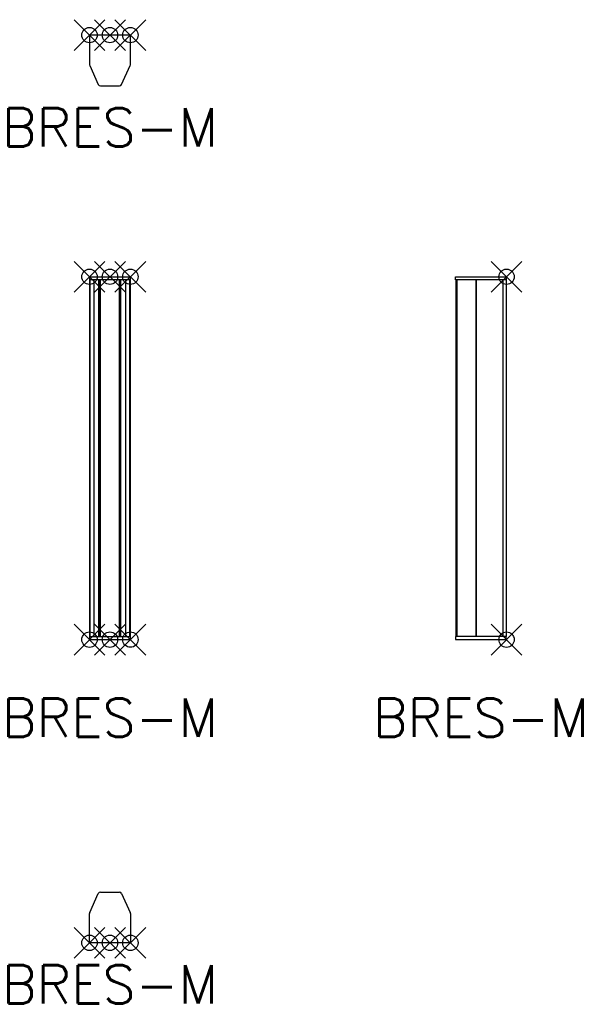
# Model space of a CAD drawing. Header units: inches. Extents: x -5.9 to 29.9, y -62.9 to 1.
import ezdxf
from ezdxf.enums import TextEntityAlignment as Align

# ---------------------------------------------------------------- set-up
doc = ezdxf.new("R2010")
doc.units = ezdxf.units.IN
doc.header["$MEASUREMENT"] = 0
doc.header["$PDMODE"] = 35
doc.layers.add('AFULG-P', color=4, linetype='Continuous')
doc.layers.add('AFULG-P-TN', color=4, linetype='Continuous')
doc.styles.get("Standard").update_dxf_attribs({"font": 'txt.shx'})

# ---------------------------------------------------------------- blocks, each defined once
blk = doc.blocks.new('BRES-M_Top')
at = {"layer": 'AFULG-P'}
for p, q in [((1.326, 0), (-1.326, 0)), ((-1.326, 0), (-1.326, -1.905)), ((1.326, -1.905), (1.326, 0)), ((-1.313, -1.967), (-0.756, -3.2)), ((0.756, -3.2), (1.313, -1.967)), ((-0.617, -3.29), (0.617, -3.29))]:
    blk.add_line(p, q, dxfattribs=at)
for centre, start, end in [((-1.174, -1.905), 180, 204.30154), ((1.174, -1.905), 335.69846, 0), ((-0.617, -3.138), 204.30002, 269.99882), ((0.617, -3.138), 270.00118, 335.69998)]:
    blk.add_arc(centre, 0.152, start, end, dxfattribs=at)
for p in [(-1.326, 0), (0, 0), (1.326, 0)]:
    blk.add_point(p, dxfattribs=at)
at = {"layer": 'AFULG-P-TN'}
blk.add_text('BRES-M', height=2.5, dxfattribs=at).set_placement((0, -7.232), align=Align.CENTER)
blk = doc.blocks.new('BRES-M_Front')
at = {"layer": 'AFULG-P'}
for p, q in [((-1.326, 0), (-1.326, -23.551)), ((-1.326, 0), (1.326, 0)), ((1.326, -23.547), (1.326, 0)), ((1.326, -0.2), (-1.326, -0.2)), ((-1.282, -23.35), (-1.282, -0.2)), ((-1.021, -23.35), (-1.021, -0.2)), ((-0.714, -23.35), (-0.714, -0.2)), ((-0.656, -23.35), (-0.656, -0.2)), ((-0.613, -23.35), (-0.613, -0.2)), ((0.613, -23.347), (0.613, -0.2)), ((0.656, -23.347), (0.656, -0.2)), ((0.714, -23.347), (0.714, -0.2)), ((1.021, -23.347), (1.021, -0.2)), ((1.282, -23.347), (1.282, -0.2)), ((-1.326, -23.35), (1.326, -23.347)), ((-1.326, -23.551), (1.326, -23.547))]:
    blk.add_line(p, q, dxfattribs=at)
for p in [(-1.326, 0), (0, 0), (1.326, 0), (-1.326, -23.551), (0, -23.551), (1.326, -23.547)]:
    blk.add_point(p, dxfattribs=at)
at = {"layer": 'AFULG-P-TN'}
blk.add_text('BRES-M', height=2.5, dxfattribs=at).set_placement((0, -29.866), align=Align.CENTER)
blk = doc.blocks.new('BRES-M_Side')
at = {"layer": 'AFULG-P'}
for p, q in [((-3.31, 0), (-0.02, 0)), ((-3.31, -0.2), (-3.31, 0)), ((-0.02, 0), (-0.02, -0.2)), ((0, -0.2), (-3.31, -0.2)), ((-3.27, -23.35), (-3.27, -0.2)), ((-3.204, -23.35), (-3.204, -0.2)), ((-1.972, -23.35), (-1.972, -0.2)), ((-1.944, -23.35), (-1.944, -0.2)), ((-0.22, -23.35), (-0.22, -0.2)), ((0, -23.35), (0, -0.2)), ((-3.31, -23.35), (-3.31, -23.551)), ((0, -23.35), (-3.31, -23.35)), ((-3.31, -23.551), (-0.02, -23.551)), ((-0.02, -23.551), (-0.02, -23.35))]:
    blk.add_line(p, q, dxfattribs=at)
for p in [(0, 0), (0, -23.551)]:
    blk.add_point(p, dxfattribs=at)
at = {"layer": 'AFULG-P-TN'}
blk.add_text('BRES-M', height=2.5, dxfattribs=at).set_placement((-1.655, -29.866), align=Align.CENTER)
blk = doc.blocks.new('BRES-M_Bottom')
at = {"layer": 'AFULG-P'}
for p, q in [((-1.313, 1.967), (-0.756, 3.2)), ((-0.617, 3.29), (0.617, 3.29)), ((0.756, 3.2), (1.313, 1.967)), ((-1.326, 0), (-1.326, 1.905)), ((1.326, 1.905), (1.326, 0)), ((1.326, 0), (-1.326, 0))]:
    blk.add_line(p, q, dxfattribs=at)
for centre, start, end in [((-0.617, 3.138), 90.00118, 155.69998), ((0.617, 3.138), 24.30002, 89.99882), ((-1.174, 1.905), 155.69846, 180), ((1.174, 1.905), 0, 24.30154)]:
    blk.add_arc(centre, 0.152, start, end, dxfattribs=at)
for p in [(-1.326, 0), (0, 0), (1.326, 0)]:
    blk.add_point(p, dxfattribs=at)
at = {"layer": 'AFULG-P-TN'}
blk.add_text('BRES-M', height=2.5, dxfattribs=at).set_placement((0, -3.942), align=Align.CENTER)

msp = doc.modelspace()

# ---------------------------------------------------------------- block references
for name, p in [('BRES-M_Top', (0, 0)), ('BRES-M_Front', (0, -15.685)), ('BRES-M_Side', (25.733, -15.685)), ('BRES-M_Bottom', (0, -58.915))]:
    msp.add_blockref(name, p)

doc.saveas('drawing.dxf')
